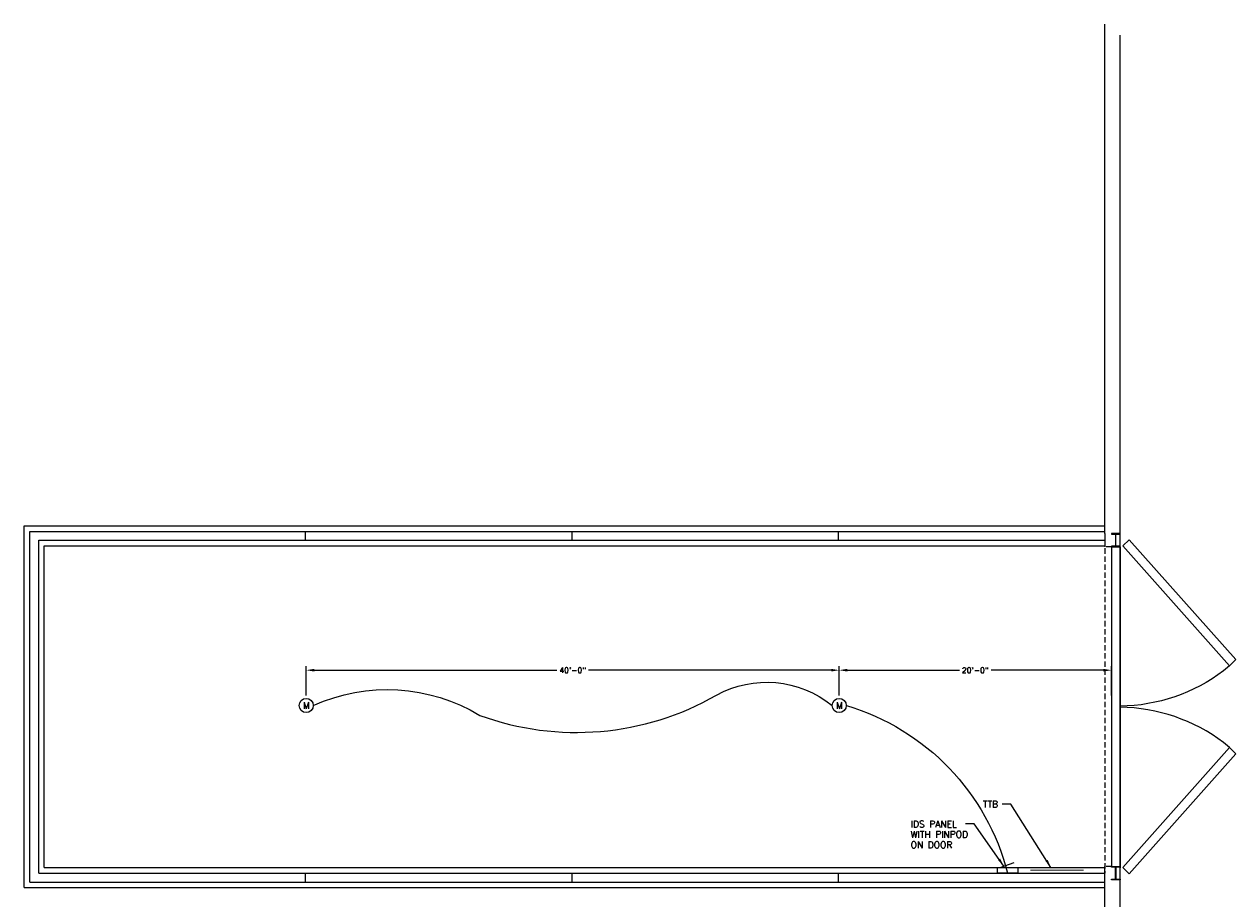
# Model space of a CAD drawing. Header units: inches. Extents: x 942 to 2155, y 2554 to 5198.
# Tile 2 of 4: x 977 to 2068, y 2996 to 3784. Entities that reach past the tile are written whole.
import ezdxf
from ezdxf.enums import TextEntityAlignment as Align

# ---------------------------------------------------------------- set-up
doc = ezdxf.new("R2010")
doc.units = ezdxf.units.IN
doc.header["$MEASUREMENT"] = 0
doc.header["$PDSIZE"] = 1
doc.linetypes.add('DASHED', pattern=[7.275, 4.85, -2.425])
doc.layers.get('0').update_dxf_attribs({"linetype": 'CONTINUOUS'})
doc.layers.get('DEFPOINTS').update_dxf_attribs({"color": 4, "linetype": 'CONTINUOUS'})
for name, color, linetype in [('COM-DIMS', 2, 'CONTINUOUS'), ('COM-TXT-100', 6, 'CONTINUOUS'), ('DOOR', 2, 'CONTINUOUS'), ('m-hvac-sdct', 7, 'CONTINUOUS'), ('POWER', 7, 'CONTINUOUS'), ('S-FLOR-COL', 1, 'CONTINUOUS'), ('S-FLOR-LW20', 1, 'CONTINUOUS'), ('S-FNDN', 4, 'DASHED'), ('TEXT', 4, 'CONTINUOUS')]:
    doc.layers.add(name, color=color, linetype=linetype)
doc.styles.add('SIMPLEX', font='simplex')
doc.dimstyles.new('DIM', dxfattribs={"dimscale": 48, "dimtxt": 0.125, "dimasz": 0.18, "dimexe": 0.09, "dimexo": 0.0625, "dimgap": 0.05, "dimtad": 0, "dimdec": 0, "dimzin": 0, "dimdsep": 46, "dimlunit": 4, "dimtxsty": 'SIMPLEX', "dimcen": 0.09, "dimadec": 0, "dimazin": 0, "dimtfac": 1, "dimtdec": 0, "dimtofl": 0, "dimtmove": 2, "dimatfit": 3, "dimfxl": 0, "dimfrac": 1, "dimtolj": 1, "dimtzin": 1, "dimarcsym": 0})

# ---------------------------------------------------------------- blocks, each defined once
blk = doc.blocks.new('_CABINT')
for p, q in [((0, -9.2), (0, 9.2)), ((0, 9.2), (5.2, 9.2)), ((5.2, 9.2), (5.2, -9.2)), ((5.2, 6.6), (9.7, -5.8)), ((5.2, -9.2), (0, -9.2))]:
    blk.add_line(p, q)
blk = doc.blocks.new('*D21')
at = {"layer": 'COM-DIMS', "color": 0, "linetype": 'Continuous', "lineweight": -2}
for p, q in [((1711.4, 3178.7), (1711.4, 3205.2)), ((1718.6, 3201.6), (1819.7, 3201.6)), ((1949.3, 3201.6), (1848.2, 3201.6)), ((1956.5, 3178.7), (1956.5, 3205.2))]:
    blk.add_line(p, q, dxfattribs=at)
at = {"layer": 'COM-DIMS', "color": 0, "linetype": 'Continuous'}
for points in [[(1718.6, 3202.8), (1718.6, 3200.4), (1711.4, 3201.6)], [(1949.3, 3202.8), (1949.3, 3200.4), (1956.5, 3201.6)]]:
    blk.add_solid(points, dxfattribs=at)
at = {"layer": 'DEFPOINTS', "color": 0, "linetype": 'Continuous'}
for p in [(1956.5, 3201.6), (1711.4, 3176.2), (1956.5, 3176.2)]:
    blk.add_point(p, dxfattribs=at)
at = {"layer": 'COM-DIMS', "color": 0, "linetype": 'Continuous', "insert": (1833.9, 3201.6), "char_height": 5, "attachment_point": 5, "style": 'SIMPLEX'}
blk.add_mtext('\\A1;20\'-0"', dxfattribs=at)
blk = doc.blocks.new('*D22')
at = {"layer": 'COM-DIMS', "color": 0, "linetype": 'Continuous', "lineweight": -2}
for p, q in [((1231.4, 3178.7), (1231.4, 3205.2)), ((1238.6, 3201.6), (1457.1, 3201.6)), ((1704.2, 3201.6), (1485.6, 3201.6)), ((1711.4, 3178.7), (1711.4, 3205.2))]:
    blk.add_line(p, q, dxfattribs=at)
at = {"layer": 'COM-DIMS', "color": 0, "linetype": 'Continuous'}
for points in [[(1238.6, 3202.8), (1238.6, 3200.4), (1231.4, 3201.6)], [(1704.2, 3202.8), (1704.2, 3200.4), (1711.4, 3201.6)]]:
    blk.add_solid(points, dxfattribs=at)
at = {"layer": 'DEFPOINTS', "color": 0, "linetype": 'Continuous'}
for p in [(1231.4, 3201.6), (1231.4, 3176.2), (1711.4, 3176.2)]:
    blk.add_point(p, dxfattribs=at)
at = {"layer": 'COM-DIMS', "color": 0, "linetype": 'Continuous', "insert": (1471.4, 3201.6), "char_height": 5, "attachment_point": 5, "style": 'SIMPLEX'}
blk.add_mtext('\\A1;40\'-0"', dxfattribs=at)

msp = doc.modelspace()

# ---------------------------------------------------------------- linework, layer by layer
at = {"layer": 'COM-DIMS', "linetype": 'Continuous'}
for p, q in [((1866, 3081), (1858, 3081)), ((1833, 3063.2), (1825, 3063.2))]:
    msp.add_line(p, q, dxfattribs=at)
at = {"layer": 'COM-TXT-100', "linetype": 'Continuous'}
for centre in [(1231.4, 3169.8), (1711.4, 3169.8)]:
    msp.add_circle(centre, 6.38, dxfattribs=at)
at = {"layer": 'DOOR', "linetype": 'Continuous'}
for p, q in [((1966.8, 3313.6), (1972.5, 3319.2)), ((1972.5, 3319.2), (2068.5, 3211.2)), ((1966.8, 3313.6), (2062.8, 3205.6)), ((2062.8, 3205.6), (2068.5, 3211.2)), ((1966.8, 3023.8), (2062.8, 3131.8)), ((2062.8, 3131.8), (2068.5, 3126.2)), ((1972.5, 3018.2), (2068.5, 3126.2)), ((1966.8, 3023.8), (1972.5, 3018.2))]:
    msp.add_line(p, q, dxfattribs=at)
for points in [[(2062.8, 3205.6), (2057.4, 3201, -0.160553), (1964.5, 3169.2, -3.724374)], [(2062.8, 3131.8), (2057.4, 3136.4, 0.160553), (1964.5, 3168.2, 3.724374)]]:
    msp.add_lwpolyline(points, format="xyb", dxfattribs=at)
at = {"layer": 'm-hvac-sdct', "linetype": 'Continuous'}
for points in [[(1237.8, 3169.8, -0.246514), (1387.8, 3160.9, 0.221302), (1600.8, 3179.1, -0.306439), (1705, 3169.8, -0.8197)], [(1717.8, 3169.8, -0.264009), (1863, 3018.7, -0.962205)]]:
    msp.add_lwpolyline(points, format="xyb", dxfattribs=at)
at = {"layer": 'S-FLOR-COL', "linetype": 'Continuous'}
for p, q in [((1956.5, 3313.3), (1956.5, 3024.1)), ((1964.5, 3312.8), (1964.5, 3023.6))]:
    msp.add_line(p, q, dxfattribs=at)
at = {"layer": 'S-FLOR-COL'}
for points in [[(1956.5, 3324.2), (1959.9, 3324.2, -0.414214), (1960.3, 3323.7), (1960.3, 3313.7, -0.414214), (1959.9, 3313.3), (1956.5, 3313.3), (1956.5, 3312.8), (1964.5, 3312.8), (1964.5, 3313.3), (1961.1, 3313.3, -0.414214), (1960.6, 3313.7), (1960.6, 3323.7, -0.414214), (1961.1, 3324.2), (1964.5, 3324.2), (1964.5, 3324.7), (1956.5, 3324.7)], [(1956.5, 3013.2), (1959.9, 3013.2, 0.414214), (1960.3, 3013.7), (1960.3, 3023.7, 0.414214), (1959.9, 3024.1), (1956.5, 3024.1), (1956.5, 3024.6), (1964.5, 3024.6), (1964.5, 3024.1), (1961.1, 3024.1, 0.414214), (1960.6, 3023.7), (1960.6, 3013.7, 0.414214), (1961.1, 3013.2), (1964.5, 3013.2), (1964.5, 3012.7), (1956.5, 3012.7)]]:
    msp.add_lwpolyline(points, format="xyb", close=True, dxfattribs=at)
at = {"layer": 'S-FLOR-LW20', "linetype": 'Continuous'}
for p, q in [((1230.5, 3326.7), (1230.5, 3318.7)), ((1470.5, 3326.7), (1470.5, 3318.7)), ((1710.5, 3326.7), (1710.5, 3318.7)), ((1230.5, 3018.7), (1230.5, 3010.7)), ((1470.5, 3018.7), (1470.5, 3010.7)), ((1710.5, 3018.7), (1710.5, 3010.7))]:
    msp.add_line(p, q, dxfattribs=at)
at = {"layer": 'S-FNDN', "linetype": 'Continuous'}
for p, q in [((1950.5, 3324.7), (1950.5, 3783.7)), ((1964.5, 2563.7), (1964.5, 3773.7)), ((977.5, 3331.7), (1950.5, 3331.7)), ((977.5, 3005.7), (977.5, 3331.7)), ((982.5, 3326.7), (1950.5, 3326.7)), ((982.5, 3010.7), (982.5, 3326.7)), ((990.5, 3318.7), (1950.5, 3318.7)), ((990.5, 3018.7), (990.5, 3318.7)), ((1950.5, 3324.7), (1950.5, 3312.8)), ((995.5, 3313.7), (1950.5, 3313.7)), ((995.5, 3023.7), (995.5, 3313.7)), ((995.5, 3023.7), (1950.5, 3023.7)), ((1950.5, 2553.7), (1950.5, 3024.6)), ((990.5, 3018.7), (1950.5, 3018.7)), ((1950.5, 3012.7), (1950.5, 3018.7)), ((977.5, 3005.7), (1950.5, 3005.7)), ((982.5, 3010.7), (1950.5, 3010.7))]:
    msp.add_line(p, q, dxfattribs=at)
at = {"layer": 'S-FNDN', "linetype": 'DASHED'}
for p, q in [((1950.5, 3318.7), (1950.5, 3018.7)), ((1956.5, 3312.8), (1950.5, 3312.8)), ((1956.5, 3024.6), (1950.5, 3024.6))]:
    msp.add_line(p, q, dxfattribs=at)
at = {"layer": 'TEXT', "linetype": 'Continuous', "const_width": 1}
msp.add_lwpolyline([(1883.4, 3021.4), (1931.5, 3021.4)], dxfattribs=at)

# ---------------------------------------------------------------- block references
at = {"layer": 'POWER', "linetype": 'Continuous', "rotation": 90}
msp.add_blockref('_CABINT', (1863, 3018.7), dxfattribs=at)

# ---------------------------------------------------------------- texts
at = {"layer": 'COM-DIMS', "linetype": 'Continuous', "style": 'SIMPLEX'}
for s, p in [('TTB', (1840.7, 3078)), ('IDS PANEL', (1775.7, 3060)), ('WITH PINPOD', (1775.7, 3050.7)), ('ON DOOR', (1775.7, 3041.2))]:
    msp.add_text(s, height=6, dxfattribs=at).set_placement(p)
at = {"layer": 'COM-TXT-100', "linetype": 'Continuous', "style": 'SIMPLEX'}
for p in [(1231.5, 3169.9), (1711.5, 3169.9)]:
    msp.add_text('M', height=6, dxfattribs=at).set_placement(p, align=Align.MIDDLE_CENTER)

# ---------------------------------------------------------------- dimensions: what is measured, and where the dimension line sits
at = {"layer": 'COM-DIMS', "linetype": 'Continuous'}
for base, p2, text, picture, middle in [((1231.4, 3201.6), (1231.4, 3176.2), '40\'-0"', '*D22', (1471.4, 3201.6)), ((1956.5, 3201.6), (1956.5, 3176.2), '20\'-0"', '*D21', (1833.9, 3201.6))]:
    dim = msp.add_linear_dim(base=base, p1=(1711.4, 3176.2), p2=p2, text=text, dimstyle='DIM', override={"dimscale": 40}, dxfattribs=at)
    dim.commit()
    dim.dimension.update_dxf_attribs({"geometry": picture, "text_midpoint": middle})

# ---------------------------------------------------------------- leaders
for points in [[(1902, 3023.9), (1866, 3081)], [(1859.5, 3025.1), (1833, 3063.2)]]:
    msp.add_leader(points, dimstyle='DIM', override={"dimscale": 40, "dimgap": 0.05, "dimtad": 0}, dxfattribs=at)

doc.saveas('drawing.dxf')
